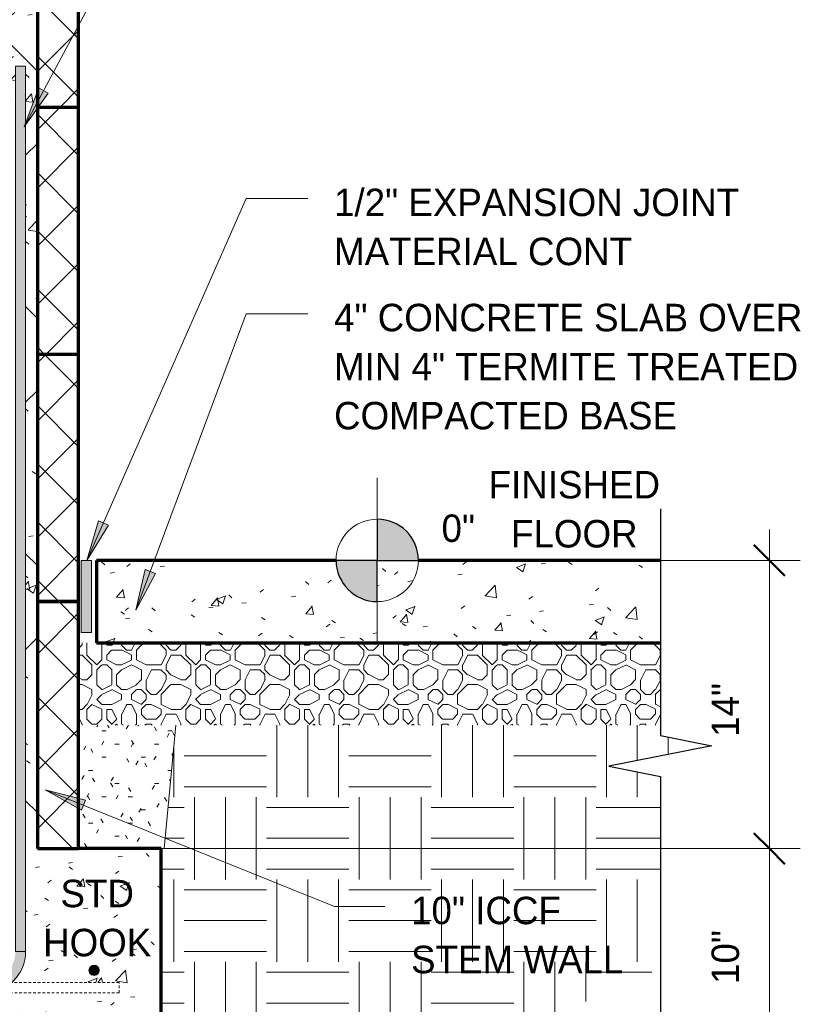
# Model space of a CAD drawing. Header units: inches. Extents: x 185 to 1314, y -40 to 187.
# Tile 18 of 28: x 961 to 999, y -15 to 33. Entities that reach past the tile are written whole.
import ezdxf

# ---------------------------------------------------------------- set-up
doc = ezdxf.new("R2010")
doc.units = ezdxf.units.IN
doc.header["$MEASUREMENT"] = 0
doc.linetypes.add('Hidden 1_8_', pattern=[0.1875, 0.125, -0.0625])
doc.layers.add('A-ANNO-DIMS', color=1, linetype='Continuous')
for name, color, linetype, lineweight in [('A-ANNO-DIMS-16', 1, 'Continuous', 9), ('A-ANNO-TEXT', 2, 'Continuous', 9), ('A-DETL', 5, 'Continuous', 9), ('A-DETL-GENF', 3, 'Continuous', 9), ('A-DETL-HLIN', 3, 'Continuous', 70), ('A-DETL-LLIN', 3, 'Continuous', 9), ('A-DETL-MBND', 5, 'Hidden 1_8_', 9), ('A-DETL-MLIN', 3, 'Continuous', 30)]:
    doc.layers.add(name, color=color, linetype=linetype, lineweight=lineweight)
doc.dimstyles.new('Linear_-_3_32__SBT_INCH_INCREM', dxfattribs={"dimscale": 12, "dimtxt": 0.125, "dimasz": 0.18, "dimexe": 0.125, "dimexo": 0.005208, "dimgap": 0.083333, "dimtad": 1, "dimtoh": 1, "dimdec": 0, "dimzin": 1, "dimdsep": 46, "dimlunit": 5, "dimtxsty": 'Standard', "dimtsz": 0.088388, "dimcen": 0.09, "dimdle": 0.125, "dimazin": 0, "dimtfac": 1, "dimtdec": 0, "dimtmove": 0, "dimatfit": 3, "dimfxl": 0, "dimtvp": 1, "dimtolj": 1, "dimtzin": 0, "dimarcsym": 0})
pattern_1 = [(50, (916.991, 0), (4.5907, -0.40187), [0.48, -5.28]), (355, (916.991, 0), (-0.88784, 4.8137), [0.384, -4.224]), (100.451, (917.374, -0.033), (3.70197, 4.41272), [0.408, -4.487]), (46.184, (916.991, 1.28), (6.83066, -1.05904), [0.72, -7.92]), (96.636, (917.56, 1.192), (5.98166, 6.234), [0.612, -6.731]), (351.184, (916.991, 1.28), (5.9821, 6.2338), [0.576, -6.336]), (21, (917.631, 0.96), (3.8203, -2.5771), [0.48, -5.28]), (326, (917.631, 0.96), (1.5572, 4.64059), [0.384, -4.224]), (71.451, (917.949, 0.745), (5.37715, 2.0647), [0.408, -4.487]), (37.5, (916.991, 0), (0.077972, 2.130786), [0.211, -3.962, 0.211, -4.077, -4.24]), (37.5, (916.991, 0), (0.077972, 2.130786), [-8.461, 0.211, -4.029]), (7.5, (916.991, 0), (1.68391, 2.52439), [0.211, -2.234, 0.211, -3.866, -1.616]), (7.5, (916.991, 0), (1.68391, 2.52439), [-6.522, 0.211, -1.405]), (327.5, (915.564, 0), (3.416527, -0.144297), [0.211, -1.389, 0.211, -4.781, -6.624]), (327.5, (915.564, 0), (3.416527, -0.144297), [-6.592, 0.211, -6.413]), (317.5, (914.924, 0), (3.73246, 0.64071), [0.211, -1.869, 0.211, -3.104, -4.704]), (317.5, (914.924, 0), (3.73246, 0.64071), [-5.395, 0.211, -4.493])]
pattern_2 = [(45, (916.991, 0), (-1.414214, 1.414214), []), (135, (916.991, 0), (-1.414214, -1.414214), [])]

# ---------------------------------------------------------------- blocks, each defined once
blk = doc.blocks.new('Reinf Bar Secti_OF_SHINGLE3')
at = {"layer": 'A-DETL-GENF'}
h = blk.add_hatch(color=256, dxfattribs=at)
edge = h.paths.add_edge_path(flags=0)
edge.add_arc((0, 0), 0.25, 180, 360)
edge.add_arc((0, 0), 0.25, 360, 540)
for start, end in [(360, 180), (180, 360)]:
    blk.add_arc((0, 0), 0.25, start, end, dxfattribs=at)
blk = doc.blocks.new('Break Line1 - B_OF_SHINGLE2')
at = {"layer": 'A-DETL-GENF', "lineweight": 30}
for p, q in [((-1, 0), (-0.5, 2.5)), ((-0.5, 2.5), (0.5, -2.5)), ((-12, 0), (-1, 0)), ((0.5, -2.5), (1, 0)), ((1, 0), (12.831, 0))]:
    blk.add_line(p, q, dxfattribs=at)
blk = doc.blocks.new('Reinf Bar Eleva_OF_SHINGLE1')
at = {"layer": 'A-DETL-GENF'}
blk.add_hatch(color=256, dxfattribs=at).paths.add_polyline_path([(43, 0), (0, 0), (0, -0.5), (43, -0.5)], flags=0)
for p, q in [((43, 0), (0, 0)), ((0, 0), (0, -0.5)), ((43, -0.5), (43, 0)), ((0, -0.5), (43, -0.5))]:
    blk.add_line(p, q, dxfattribs=at)
blk = doc.blocks.new('DIMBLOCK55-TYPI_OF_SHINGLE0')
at = {"layer": 'A-ANNO-DIMS-16'}
for p, q in [((997.413, 8.5), (997.413, -8.5)), ((964.869, 7), (998.913, 7)), ((997.413, 7), (964.869, 7)), ((964.869, -7), (998.913, -7)), ((997.413, -7), (964.869, -7))]:
    blk.add_line(p, q, dxfattribs=at)
at = {"layer": 'A-ANNO-DIMS-16', "lineweight": 50}
for p, q in [((997.413, 7), (996.663, 7.75)), ((997.413, 7), (998.163, 6.25)), ((997.413, -7), (996.663, -6.25)), ((997.413, -7), (998.163, -7.75))]:
    blk.add_line(p, q, dxfattribs=at)
at = {"layer": 'A-ANNO-DIMS-16', "color": 0, "insert": (994.603, -1.572), "char_height": 1.33411, "width": 3.77143, "attachment_point": 1, "rotation": 90, "line_spacing_factor": 1.070803}
blk.add_mtext('\\fStylus BT|b0|i0|c0|p34|;14"', dxfattribs=at)
blk = doc.blocks.new('DIMBLOCK56-TYPI_OF_SHINGLE0')
at = {"layer": 'A-ANNO-DIMS-16', "lineweight": 50}
for p, q in [((997.413, -7), (996.663, -6.25)), ((997.413, -7), (998.163, -7.75)), ((997.413, -17), (996.663, -16.25)), ((997.413, -17), (998.163, -17.75))]:
    blk.add_line(p, q, dxfattribs=at)
at = {"layer": 'A-ANNO-DIMS-16'}
for p, q in [((964.869, -7), (998.913, -7)), ((997.413, -7), (964.869, -7)), ((997.413, -7), (997.413, -18.5)), ((968.869, -17), (998.913, -17)), ((997.413, -17), (968.869, -17))]:
    blk.add_line(p, q, dxfattribs=at)
at = {"layer": 'A-ANNO-DIMS-16', "color": 0, "insert": (994.603, -13.572), "char_height": 1.33411, "width": 3.77143, "attachment_point": 1, "rotation": 90, "line_spacing_factor": 1.070803}
blk.add_mtext('\\fStylus BT|b0|i0|c0|p34|;10"', dxfattribs=at)

msp = doc.modelspace()

# ---------------------------------------------------------------- hatches: boundary and pattern name
at = {"layer": 'A-ANNO-TEXT'}
for points in [[(962.39681268, 29.69595468), (961.93299522, 29.94533681), (961.21778129, 28.05912406)], [(965.32066062, 8.71325616), (964.83865456, 8.92536046), (964.2741115, 6.98870854)], [(967.59696164, 6.36905291), (967.10345231, 6.55280989), (966.65232054, 4.58664366)], [(964.00634233, -5.1307517), (964.20371552, -4.64252849), (962.25081719, -4.13704098)]]:
    msp.add_hatch(color=7, dxfattribs=at).paths.add_polyline_path(points, flags=0)
at = {"layer": 'A-DETL-GENF'}
h = msp.add_hatch(dxfattribs=at)
h.set_pattern_fill('FP6_17', style=0, pattern_type=2)
h.set_pattern_definition(pattern_1)
h.paths.add_polyline_path([(961.86949599, 28.99975197), (961.86949599, 40.99975197), (960.24449599, 40.99975197), (960.24449599, 28.99975197), (960.79568862, 28.99975197), (960.79568862, 30.99975197), (961.29568862, 30.99975197), (961.29568862, 28.99975197)], flags=0)
h = msp.add_hatch(dxfattribs=at)
h.set_pattern_fill('FP6_18', style=0, pattern_type=2)
h.set_pattern_definition(pattern_2)
h.paths.add_polyline_path([(963.86949599, 40.99975197), (961.86949599, 40.99975197), (961.86949599, 28.99975197), (963.86949599, 28.99975197)], flags=0)
h = msp.add_hatch(dxfattribs=at)
h.set_pattern_fill('FP6_17', style=0, pattern_type=2)
h.set_pattern_definition(pattern_1)
h.paths.add_polyline_path([(961.86949599, 16.99975197), (961.86949599, 28.99975197), (961.29568862, 28.99975197), (961.29568862, 16.99975197)], flags=0)
h = msp.add_hatch(dxfattribs=at)
h.set_pattern_fill('FP6_18', style=0, pattern_type=2)
h.set_pattern_definition(pattern_2)
h.paths.add_polyline_path([(963.86949599, 28.99975197), (961.86949599, 28.99975197), (961.86949599, 16.99975197), (963.86949599, 16.99975197)], flags=0)
h = msp.add_hatch(dxfattribs=at)
h.set_pattern_fill('FP6_17', style=0, pattern_type=2)
h.set_pattern_definition(pattern_1)
h.paths.add_polyline_path([(961.86949599, 4.99975197), (961.86949599, 16.99975197), (961.29568862, 16.99975197), (961.29568862, 4.99975197)], flags=0)
h = msp.add_hatch(dxfattribs=at)
h.set_pattern_fill('FP6_18', style=0, pattern_type=2)
h.set_pattern_definition(pattern_2)
h.paths.add_polyline_path([(963.86949599, 16.99975197), (961.86949599, 16.99975197), (961.86949599, 4.99975197), (963.86949599, 4.99975197)], flags=0)
h = msp.add_hatch(color=7, dxfattribs=at)
edge = h.paths.add_edge_path(flags=0)
edge.add_arc((978.36949599, 6.99975197), 2, 0, 90)
edge.add_line((978.36949599, 8.99975197), (978.36949599, 6.99975197))
edge.add_line((978.36949599, 6.99975197), (980.36949599, 6.99975197))
msp.add_hatch(color=7, dxfattribs=at).paths.add_polyline_path([(964.49449599, 6.99975197), (963.99449599, 6.99975197), (963.99449599, 3.49975197), (964.49449599, 3.49975197)], flags=0)
h = msp.add_hatch(dxfattribs=at)
h.set_pattern_fill('FP6_17', style=0, pattern_type=2)
h.set_pattern_definition(pattern_1)
edge = h.paths.add_edge_path(flags=0)
edge.add_line((964.74449599, 6.99975197), (964.74449599, 2.99975197))
edge.add_line((964.74449599, 2.99975197), (992.11949599, 2.99975197))
edge.add_line((992.11949599, 2.99975197), (992.11949599, 6.99975197))
edge.add_line((992.11949599, 6.99975197), (978.36949599, 6.99975197))
edge.add_line((978.36949599, 6.99975197), (978.36949599, 4.99975197))
edge.add_arc((978.36949599, 6.99975197), 2, 180, 270, ccw=False)
edge.add_line((976.36949599, 6.99975197), (964.74449599, 6.99975197))
h = msp.add_hatch(color=7, dxfattribs=at)
edge = h.paths.add_edge_path(flags=0)
edge.add_line((978.36949599, 4.99975197), (978.36949599, 6.99975197))
edge.add_line((978.36949599, 6.99975197), (976.36949599, 6.99975197))
edge.add_arc((978.36949599, 6.99975197), 2, 180, 270)
h = msp.add_hatch(dxfattribs=at)
h.set_pattern_fill('FP6_17', style=0, pattern_type=2)
h.set_pattern_definition(pattern_1)
h.paths.add_polyline_path([(961.86949599, -7.00024803), (961.86949599, 4.99975197), (961.29568862, 4.99975197), (961.29568862, -7.00024803)], flags=0)
h = msp.add_hatch(dxfattribs=at)
h.set_pattern_fill('FP6_18', style=0, pattern_type=2)
h.set_pattern_definition(pattern_2)
h.paths.add_polyline_path([(963.86949599, 4.99975197), (961.86949599, 4.99975197), (961.86949599, -7.00024803), (963.86949599, -7.00024803)], flags=0)
h = msp.add_hatch(dxfattribs=at)
h.set_pattern_fill('FP6_21', style=0, pattern_type=2)
h.set_pattern_definition([(0, (916.991, 0), (4.8, 4.8), [0.48, -0.72, 0.24, -0.72, -2.64]), (0, (916.991, 0), (4.8, 4.8), [-2.16, 0.24, -2.4]), (0, (919.391, 0.48), (4.8, 4.8), [0.24, -4.56]), (0, (917.951, 0.72), (4.8, 4.8), [0.24, -0.48, 0.24, -3.84]), (0, (920.351, 0.96), (4.8, 4.8), [0.48, -4.32]), (0, (920.831, 1.2), (4.8, 4.8), [0.24, -4.56]), (0, (919.391, 1.68), (4.8, 4.8), [0.48, -4.32]), (0, (916.991, 1.92), (4.8, 4.8), [0.24, -0.48, 0.24, -1.2, -2.64]), (0, (916.991, 1.92), (4.8, 4.8), [-2.16, 0.72, -1.92]), (0, (920.351, 2.4), (4.8, 4.8), [0.48, -4.32]), (0, (917.471, 2.64), (4.8, 4.8), [0.48, -0.24, 0.24, -1.92, -1.92]), (0, (917.471, 2.64), (4.8, 4.8), [-2.88, 0.24, -1.68]), (0, (917.231, 2.88), (4.8, 4.8), [0.24, -4.56]), (0, (918.911, 3.12), (4.8, 4.8), [0.24, -0.24, 0.24, -4.08]), (0, (918.191, 3.36), (4.8, 4.8), [0.24, -4.56]), (0, (921.311, 3.6), (4.8, 4.8), [0.24, -4.56]), (0, (919.151, 3.84), (4.8, 4.8), [0.24, -1.92, 0.24, -2.4]), (0, (919.151, 4.08), (4.8, 4.8), [0.48, -4.32]), (0, (920.111, 4.32), (4.8, 4.8), [0.48, -4.32]), (0, (917.231, 4.56), (4.8, 4.8), [0.24, -2.88, 0.48, -1.2]), (90, (916.991, 2.16), (-4.8, 4.8), [0.96, -0.96, 0.48, -2.4]), (90, (917.231, 2.16), (-4.8, 4.8), [0.24, -1.68, 0.48, -2.4]), (90, (917.471, 0.96), (-4.8, 4.8), [0.72, -4.08]), (90, (917.711, 0.96), (-4.8, 4.8), [0.48, -4.32]), (90, (917.951, 0.24), (-4.8, 4.8), [0.24, -2.88, 0.24, -0.24, -1.2]), (90, (917.951, 0.24), (-4.8, 4.8), [-3.6, 0.48, -0.72]), (90, (918.431, 0.24), (-4.8, 4.8), [0.24, -1.68, 0.24, -2.64]), (90, (918.671, 2.16), (-4.8, 4.8), [0.48, -0.72, 0.24, -0.24, -3.12]), (90, (918.671, 2.16), (-4.8, 4.8), [-1.68, 0.48, -2.64]), (90, (918.911, 1.2), (-4.8, 4.8), [0.48, -2.64, 0.24, -1.44]), (90, (919.151, 0.24), (-4.8, 4.8), [0.24, -0.24, 0.48, -3.84]), (90, (919.631, 3.36), (-4.8, 4.8), [0.24, -4.56]), (90, (919.871, 3.36), (-4.8, 4.8), [0.48, -0.48, 0.24, -0.24, -3.36]), (90, (919.871, 3.36), (-4.8, 4.8), [-1.44, 0.48, -2.88]), (90, (920.111, 1.2), (-4.8, 4.8), [0.24, -0.24, 0.24, -0.48, -3.6]), (90, (920.111, 1.2), (-4.8, 4.8), [-1.2, 0.24, -3.36]), (90, (920.831, 2.88), (-4.8, 4.8), [0.96, -3.84]), (90, (921.071, 2.4), (-4.8, 4.8), [0.96, -0.72, 0.48, -2.64]), (90, (921.311, 0.48), (-4.8, 4.8), [0.24, -0.72, 0.48, -3.36]), (90, (921.551, 0.96), (-4.8, 4.8), [0.72, -4.08]), (45, (918.911, 0), (4e-16, 4.79984), [0.339, -6.449]), (45, (921.551, 0.24), (4e-16, 4.79984), [0.339, -5.77, 0.339, -0.339]), (45, (918.431, 0.48), (4e-16, 4.79984), [0.339, -2.715, 0.339, -3.394]), (45, (919.631, 0.48), (4e-16, 4.79984), [0.339, -5.431, 0.339, -0.679]), (45, (919.871, 0.48), (4e-16, 4.79984), [0.679, -2.715, 0.679, -2.715]), (45, (918.671, 0.96), (4e-16, 4.79984), [0.339, -3.055, 0.339, -0.339, -2.715]), (45, (918.671, 0.96), (4e-16, 4.79984), [-4.073, 0.339, -2.376]), (45, (921.071, 1.2), (4e-16, 4.79984), [0.339, -0.339, 0.339, -5.77]), (45, (917.711, 1.44), (4e-16, 4.79984), [0.339, -4.073, 0.339, -2.037]), (45, (921.551, 1.92), (4e-16, 4.79984), [0.339, -0.339, 0.339, -1.358, -4.413]), (45, (921.551, 1.92), (4e-16, 4.79984), [-2.376, 0.339, -4.073]), (45, (918.671, 2.64), (4e-16, 4.79984), [0.339, -6.449]), (45, (917.471, 2.88), (4e-16, 4.79984), [0.679, -6.109]), (45, (916.991, 3.36), (4e-16, 4.79984), [0.339, -0.339, 0.339, -5.77]), (45, (919.631, 4.08), (4e-16, 4.79984), [0.339, -6.449]), (45, (921.071, 4.56), (4e-16, 4.79984), [0.339, -6.449]), (135, (919.151, 0.48), (4e-16, 4.79984), [0.339, -6.449]), (135, (919.391, 0.48), (4e-16, 4.79984), [0.339, -6.449]), (135, (917.951, 0.72), (4e-16, 4.79984), [0.339, -1.358, 0.679, -4.412]), (135, (916.991, 0.72), (4e-16, 4.79984), [0.339, -6.449]), (135, (920.111, 1.44), (4e-16, 4.79984), [0.339, -2.715, 0.339, -3.394]), (135, (920.351, 1.44), (4e-16, 4.79984), [0.339, -2.037, 0.339, -2.036, -2.037]), (135, (920.351, 1.44), (4e-16, 4.79984), [-4.752, 0.339, -1.697]), (135, (917.471, 1.68), (4e-16, 4.79984), [0.339, -6.449]), (135, (921.311, 1.92), (4e-16, 4.79984), [0.679, -1.697, 0.339, -0.339, -3.734]), (135, (921.311, 1.92), (4e-16, 4.79984), [-3.054, 0.339, -3.394]), (135, (918.191, 2.64), (4e-16, 4.79984), [0.339, -6.449]), (135, (920.111, 2.64), (4e-16, 4.79984), [0.679, -6.109]), (135, (920.351, 2.64), (4e-16, 4.79984), [0.339, -6.449]), (135, (918.911, 3.12), (4e-16, 4.79984), [0.339, -6.449]), (135, (917.471, 3.84), (4e-16, 4.79984), [0.339, -6.449]), (135, (921.311, 3.84), (4e-16, 4.79984), [0.339, -6.449]), (26.565, (917.471, 0), (4.799944, -0.00045), [0.537, -10.196]), (26.565, (916.991, 0.48), (4.799944, -0.00045), [0.537, -10.196]), (26.565, (916.991, 0.72), (4.799944, -0.00045), [0.537, -10.196]), (26.565, (918.191, 0.72), (4.799944, -0.00045), [0.537, -10.196]), (26.565, (917.951, 1.68), (4.799944, -0.00045), [0.537, -10.196]), (26.565, (917.951, 1.92), (4.799944, -0.00045), [0.537, -10.196]), (26.565, (918.911, 2.88), (4.799944, -0.00045), [0.537, -10.196]), (26.565, (919.151, 3.12), (4.799944, -0.00045), [0.537, -10.196]), (26.565, (917.231, 3.6), (4.799944, -0.00045), [0.537, -10.196]), (26.565, (918.671, 3.6), (4.799944, -0.00045), [0.537, -10.196]), (63.435, (921.071, 0), (-0.00045, 4.799944), [0.537, -10.196]), (63.435, (919.871, 0.72), (-0.00045, 4.799944), [0.537, -10.196]), (63.435, (919.151, 1.2), (-0.00045, 4.799944), [0.537, -10.196]), (63.435, (919.871, 1.92), (-0.00045, 4.799944), [0.537, -10.196]), (63.435, (920.111, 1.92), (-0.00045, 4.799944), [0.537, -10.196]), (63.435, (918.431, 2.64), (-0.00045, 4.799944), [0.537, -10.196]), (63.435, (917.951, 2.88), (-0.00045, 4.799944), [0.537, -10.196]), (63.435, (919.871, 3.84), (-0.00045, 4.799944), [0.537, -10.196]), (63.435, (917.951, 4.32), (-0.00045, 4.799944), [0.537, -10.196]), (116.565, (917.231, 2.88), (0.00045, 4.799944), [0.537, -10.196]), (116.565, (920.111, 2.88), (0.00045, 4.799944), [0.537, -10.196]), (116.565, (916.991, 3.12), (0.00045, 4.799944), [0.537, -10.196]), (116.565, (920.831, 3.84), (0.00045, 4.799944), [0.537, -10.196]), (116.565, (917.711, 4.08), (0.00045, 4.799944), [0.537, -10.196]), (116.565, (918.671, 4.32), (0.00045, 4.799944), [0.537, -10.196]), (153.435, (918.911, 0), (-4.799944, -0.00045), [0.537, -10.196]), (153.435, (917.951, 0.48), (-4.799944, -0.00045), [0.537, -10.196]), (153.435, (921.311, 0.72), (-4.799944, -0.00045), [0.537, -10.196]), (153.435, (920.831, 1.2), (-4.799944, -0.00045), [0.537, -10.196]), (153.435, (918.911, 1.68), (-4.799944, -0.00045), [0.537, -10.196]), (153.435, (917.711, 1.92), (-4.799944, -0.00045), [0.537, -10.196]), (153.435, (919.151, 1.92), (-4.799944, -0.00045), [0.537, -10.196]), (153.435, (918.431, 2.4), (-4.799944, -0.00045), [0.537, -10.196]), (153.435, (918.431, 3.6), (-4.799944, -0.00045), [0.537, -10.196]), (153.435, (916.991, 4.56), (-4.799944, -0.00045), [0.537, -10.196]), (153.435, (919.871, 4.56), (-4.799944, -0.00045), [0.537, -10.196]), (153.435, (920.351, 4.56), (-4.799944, -0.00045), [0.537, -10.196])])
h.paths.add_polyline_path([(963.86949599, 2.99975197), (963.86949599, -1.00024803), (992.11949599, -1.00024803), (992.11949599, 2.99975197)], flags=0)
h = msp.add_hatch(dxfattribs=at)
h.set_pattern_fill('FP6_20', style=0, pattern_type=2)
h.set_pattern_definition([(0, (916.991, 0), (4, 4), [4, -4]), (0, (916.991, 1.5), (4, 4), [4, -4]), (0, (916.991, 3), (4, 4), [4, -4]), (90, (917.491, 3.5), (-4, 4), [4, -4]), (90, (918.991, 3.5), (-4, 4), [4, -4]), (90, (920.491, 3.5), (-4, 4), [4, -4])])
h.paths.add_polyline_path([(938.86949599, -12.42910993), (949.92642447, -23.48603842), (968.15044218, -23.48603842), (992.11949599, -12.8143281), (992.11949599, -3.50024803), (989.61949599, -3.00024803), (994.61949599, -2.00024803), (992.11949599, -1.50024803), (992.11949599, -1.00024803), (968.58588453, -1.00024803), (968.01510585, -7.00024803), (967.86949599, -7.00024803), (967.86949599, -17.00024803), (949.86949599, -17.00024803), (949.86949599, -7.00024803), (949.92900719, -7.00024803), (949.21553384, 0.49975197), (938.86949599, 0.49975197), (938.86949599, -7.25024803), (941.36949599, -7.75024803), (938.86949599, -8.25024803)], flags=0)
h = msp.add_hatch(dxfattribs=at)
h.set_pattern_fill('FP6_19', style=0, pattern_type=2)
h.set_pattern_definition([(0, (916.991, 0), (2.56, 0.64), [0.211, -1.709, 0.211, -1.709, -10.24]), (0, (916.991, 0), (2.56, 0.64), [-3.84, 0.211, -3.629, 0.211, -1.709, -4.48]), (0, (916.991, 0), (2.56, 0.64), [-9.6, 0.211, -1.069, 0.211, -2.989]), (120, (917.951, 0.32), (-1.834256, 1.897025), [0.211, -1.709, 0.211, -1.709, -10.24]), (120, (917.951, 0.32), (-1.834256, 1.897025), [-3.84, 0.211, -3.629, 0.211, -1.709, -4.48]), (120, (917.951, 0.32), (-1.834256, 1.897025), [-9.6, 0.211, -1.069, 0.211, -2.989]), (240, (918.271, 1.6), (-0.725744, -2.537025), [0.211, -1.709, 0.211, -1.709, -10.24]), (240, (918.271, 1.6), (-0.725744, -2.537025), [-3.84, 0.211, -3.629, 0.211, -1.709, -4.48]), (240, (918.271, 1.6), (-0.725744, -2.537025), [-9.6, 0.211, -1.069, 0.211, -2.989])])
h.paths.add_polyline_path([(963.86949599, -7.00024803), (967.86949599, -7.00024803), (968.01510585, -7.00024803), (968.58588453, -1.00024803), (963.86949599, -1.00024803)], flags=0)
h = msp.add_hatch(dxfattribs=at)
h.set_pattern_fill('FP6_17', style=0, pattern_type=2)
h.set_pattern_definition(pattern_1)
edge = h.paths.add_edge_path(flags=0)
edge.add_line((949.86949599, -7.00024803), (949.86949599, -17.00024803))
edge.add_line((949.86949599, -17.00024803), (967.86949599, -17.00024803))
edge.add_line((967.86949599, -17.00024803), (967.86949599, -7.00024803))
edge.add_line((967.86949599, -7.00024803), (961.29568862, -7.00024803))
edge.add_line((961.29568862, -7.00024803), (961.29568862, -12.00024803))
edge.add_spline(control_points=[(961.29568862, -12.00024803), (961.2911054, -12.1422076), (961.25454519, -12.42533172), (961.11428915, -12.82854845), (960.8968664, -13.19465941), (960.70515034, -13.40424207), (960.60034944, -13.49852436)], knot_values=[0, 0, 0, 0, 0.4261006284, 0.8496594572, 1.2721504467, 1.6950587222, 1.6950587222, 1.6950587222, 1.6950587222], degree=3, periodic=0)
edge.add_line((960.60034944, -13.49852436), (965.83689399, -13.49852436))
edge.add_line((965.83689399, -13.49852436), (965.83689399, -13.99852436))
edge.add_line((965.83689399, -13.99852436), (960.53881829, -13.99852436))
edge.add_spline(control_points=[(960.53881829, -13.99852436), (960.43381811, -13.989464), (960.22531958, -13.96213353), (960.02017684, -13.9158662), (959.9193341, -13.88818998)], knot_values=[0, 0, 0, 0, 0.3161710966, 0.6298860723, 0.6298860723, 0.6298860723, 0.6298860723], degree=3, periodic=0)
edge.add_spline(control_points=[(959.9193341, -13.88818998), (959.81792938, -13.91636537), (959.6114452, -13.96315248), (959.40144702, -13.98996714), (959.29568862, -13.99852436)], knot_values=[0, 0, 0, 0, 0.3157387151, 0.6340507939, 0.6340507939, 0.6340507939, 0.6340507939], degree=3, periodic=0)
edge.add_line((959.29568862, -13.99852436), (952.86949599, -13.99852436))
edge.add_line((952.86949599, -13.99852436), (952.86949599, -13.49852436))
edge.add_line((952.86949599, -13.49852436), (959.23640379, -13.49852436))
edge.add_spline(control_points=[(959.23640379, -13.49852436), (959.13126057, -13.4042882), (958.93888745, -13.19466288), (958.72070595, -12.82816595), (958.57999375, -12.42433274), (958.54337306, -12.14072093), (958.53881829, -11.99852436)], knot_values=[0, 0, 0, 0, 0.4235799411, 0.8467789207, 1.2710577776, 1.6978662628, 1.6978662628, 1.6978662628, 1.6978662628], degree=3, periodic=0)
edge.add_line((958.53881829, -11.99852436), (958.53881829, -7.00024803))
edge.add_line((958.53881829, -7.00024803), (949.86949599, -7.00024803))
edge = h.paths.add_edge_path(flags=0)
edge.add_arc((955.11949599, -12.90886672), 0.25, 0, 180)
edge.add_arc((955.11949599, -12.90886672), 0.25, 180, 360)
edge = h.paths.add_edge_path(flags=0)
edge.add_arc((964.61949599, -12.90886672), 0.25, 180, 360)
edge.add_arc((964.61949599, -12.90886672), 0.25, 0, 180)
h = msp.add_hatch(color=7, dxfattribs=at)
edge = h.paths.add_edge_path(flags=0)
edge.add_line((961.29568862, -12.00024803), (960.79568862, -12.00024803))
edge.add_arc((959.29568862, -12.00024803), 1.5, 270, 360, ccw=False)
edge.add_line((959.29568862, -13.50024803), (959.29568862, -14.00024803))
edge.add_arc((959.29568862, -12.00024803), 2, 270, 360)

# ---------------------------------------------------------------- linework, layer by layer
at = {"layer": 'A-ANNO-TEXT', "color": 7}
for p, q in [((961.21778129, 28.05912406), (972.01158028, 48.13414897)), ((961.93299522, 29.94533681), (961.21778129, 28.05912406)), ((961.21778129, 28.05912406), (962.39681268, 29.69595468)), ((962.39681268, 29.69595468), (961.93299522, 29.94533681)), ((964.2741115, 6.98870854), (972.01158028, 24.57207069)), ((972.01158028, 24.57207069), (974.99155697, 24.57207069)), ((966.65232054, 4.58664366), (972.01158028, 18.97980904)), ((972.01158028, 18.97980904), (974.99155697, 18.97980904)), ((964.83865456, 8.92536046), (964.2741115, 6.98870854)), ((964.2741115, 6.98870854), (965.32066062, 8.71325616)), ((965.32066062, 8.71325616), (964.83865456, 8.92536046)), ((967.10345231, 6.55280989), (966.65232054, 4.58664366)), ((966.65232054, 4.58664366), (967.59696164, 6.36905291)), ((967.59696164, 6.36905291), (967.10345231, 6.55280989)), ((964.20371552, -4.64252849), (962.25081719, -4.13704098)), ((962.25081719, -4.13704098), (964.00634233, -5.1307517)), ((962.25081719, -4.13704098), (976.29396877, -9.81424268)), ((964.00634233, -5.1307517), (964.20371552, -4.64252849)), ((976.29396877, -9.81424268), (978.73213152, -9.81424268))]:
    msp.add_line(p, q, dxfattribs=at)
at = {"layer": 'A-DETL', "lineweight": 70}
for p, q in [((961.86949599, 40.99975197), (961.86949599, 28.99975197)), ((963.86949599, 28.99975197), (963.86949599, 40.99975197)), ((963.86949599, 28.99975197), (961.86949599, 28.99975197)), ((961.86949599, 28.99975197), (961.86949599, 16.99975197)), ((963.86949599, 16.99975197), (963.86949599, 28.99975197)), ((963.86949599, 16.99975197), (961.86949599, 16.99975197)), ((961.86949599, 16.99975197), (961.86949599, 4.99975197)), ((963.86949599, 16.99975197), (961.86949599, 16.99975197)), ((961.86949599, 16.99975197), (961.86949599, 4.99975197)), ((963.86949599, 4.99975197), (963.86949599, 16.99975197)), ((963.86949599, 4.99975197), (963.86949599, 16.99975197)), ((961.86949599, 4.99975197), (963.86949599, 4.99975197)), ((963.86949599, 4.99975197), (961.86949599, 4.99975197)), ((961.86949599, 4.99975197), (961.86949599, -7.00024803)), ((963.86949599, 4.99975197), (961.86949599, 4.99975197)), ((961.86949599, 4.99975197), (961.86949599, -7.00024803)), ((963.86949599, -7.00024803), (963.86949599, 4.99975197)), ((963.86949599, -7.00024803), (963.86949599, 4.99975197)), ((961.86949599, -7.00024803), (963.86949599, -7.00024803)), ((961.86949599, -7.00024803), (963.86949599, -7.00024803))]:
    msp.add_line(p, q, dxfattribs=at)
at = {"layer": 'A-DETL'}
for p, q in [((968.01510585, -7.00024803), (968.58588453, -1.00024803)), ((967.86949599, -7.00024803), (968.01510585, -7.00024803))]:
    msp.add_line(p, q, dxfattribs=at)
at = {"layer": 'A-DETL-HLIN'}
for p, q in [((964.74449599, 6.99975197), (964.74449599, 2.99975197)), ((976.36949599, 6.99975197), (964.74449599, 6.99975197)), ((992.11949599, 6.99975197), (980.36949599, 6.99975197)), ((964.74449599, 2.99975197), (992.11949599, 2.99975197)), ((967.86949599, -7.00024803), (963.86949599, -7.00024803)), ((967.86949599, -17.00024803), (967.86949599, -7.00024803))]:
    msp.add_line(p, q, dxfattribs=at)
at = {"layer": 'A-DETL-LLIN'}
for p, q in [((978.36949599, 2.99975197), (978.36949599, 10.99975197)), ((964.49449599, 6.99975197), (963.99449599, 6.99975197)), ((963.99449599, 6.99975197), (963.99449599, 3.49975197)), ((964.49449599, 3.49975197), (964.49449599, 6.99975197)), ((984.36949599, 6.99975197), (974.36949599, 6.99975197)), ((988.86949599, 6.99975197), (980.36949599, 6.99975197)), ((963.99449599, 3.49975197), (964.49449599, 3.49975197))]:
    msp.add_line(p, q, dxfattribs=at)
msp.add_circle((978.36949599, 6.99975197), 2, dxfattribs=at)
msp.add_arc((959.29568862, -12.00024803), 2, 270, 360, dxfattribs=at)
at = {"layer": 'A-DETL-MBND'}
for p, q in [((965.83689399, -13.49852436), (960.60034944, -13.49852436)), ((965.83689399, -13.99852436), (965.83689399, -13.49852436)), ((960.53881829, -13.99852436), (965.83689399, -13.99852436))]:
    msp.add_line(p, q, dxfattribs=at)
at = {"layer": 'A-DETL-MLIN'}
for p, q in [((961.86949599, 30.74975197), (960.61949599, 31.99975197)), ((961.86949599, 30.74975197), (961.86949599, 28.99975197)), ((961.86949599, 27.24975197), (961.86949599, 28.99975197)), ((961.86949599, 27.24975197), (961.29568862, 26.67594461)), ((961.86949599, 18.74975197), (961.29568862, 19.32355934)), ((961.86949599, 18.74975197), (961.86949599, 16.99975197)), ((961.86949599, 15.24975197), (961.86949599, 16.99975197)), ((961.86949599, 15.24975197), (961.29568862, 14.67594461)), ((978.36949599, 8.99975197), (978.36949599, 6.99975197)), ((961.86949599, 6.74975197), (961.29568862, 7.32355934)), ((961.86949599, 6.74975197), (961.86949599, 4.99975197)), ((978.36949599, 6.99975197), (976.36949599, 6.99975197)), ((978.36949599, 6.99975197), (980.36949599, 6.99975197)), ((978.36949599, 4.99975197), (978.36949599, 6.99975197)), ((961.86949599, 3.24975197), (961.86949599, 4.99975197)), ((961.86949599, 3.24975197), (961.29568862, 2.67594461)), ((961.86949599, -5.25024803), (961.29568862, -4.67644066)), ((961.86949599, -5.25024803), (961.86949599, -7.00024803))]:
    msp.add_line(p, q, dxfattribs=at)
for start, end in [(0, 90), (180, 270)]:
    msp.add_arc((978.36949599, 6.99975197), 2, start, end, dxfattribs=at)

# ---------------------------------------------------------------- block references
at = {"layer": 'A-DETL-GENF'}
for name, p, rotation in [('Reinf Bar Eleva_OF_SHINGLE1', (961.29568862, 30.99975197), 269.9999999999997), ('Break Line1 - B_OF_SHINGLE2', (992.11949599, -2.50024803), 269.9999999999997), ('Reinf Bar Secti_OF_SHINGLE3', (964.61949599, -12.90886672), 180)]:
    msp.add_blockref(name, p, dxfattribs=dict(at, rotation=rotation))

# ---------------------------------------------------------------- texts
at = {"layer": 'A-ANNO-TEXT', "color": 7, "char_height": 1.3341121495, "line_spacing_factor": 1.070803}
for s, insert, width, attachment_point in [('\\fStylus BT|b0|i0|c0|p34|;1/2" EXPANSION JOINT\\PMATERIAL CONT', (976.27155697, 25.05142093), 23.904, 1), ('\\fStylus BT|b0|i0|c0|p34|;4" CONCRETE SLAB OVER\\PMIN 4" TERMITE TREATED\\PCOMPACTED BASE', (976.27155697, 19.45915929), 27.378, 1), ('\\fStylus BT|b0|i0|c0|p34|;FINISHED\\PFLOOR', (987.93985755, 11.34141322), 9.774, 2), ('\\fStylus BT|b0|i0|c0|p34|;0"', (981.49162702, 9.22703646), 2.178, 1), ('\\fStylus BT|b0|i0|c0|p34|;STD\\PHOOK', (964.77008082, -8.51071855), 6.426, 2), ('\\fStylus BT|b0|i0|c0|p34|;10" ICCF\\PSTEM WALL', (980.01213152, -9.33489243), 12.06, 1)]:
    msp.add_mtext(s, dxfattribs=dict(at, insert=insert, width=width, attachment_point=attachment_point))

# ---------------------------------------------------------------- dimensions: what is measured, and where the dimension line sits
at = {"layer": 'A-ANNO-DIMS', "lineweight": 9}
for base, p1, p2, picture, middle in [((997.41339605, -7.00024803), (963.86949599, 6.99975197), (963.86949599, -7.00024803), 'DIMBLOCK55-TYPI_OF_SHINGLE0', (995.66339605, -0.00024803)), ((997.41339605, -17.00024803), (963.86949599, -7.00024803), (967.86949599, -17.00024803), 'DIMBLOCK56-TYPI_OF_SHINGLE0', (995.66339605, -12.00024803))]:
    dim = msp.add_linear_dim(base=base, p1=p1, p2=p2, angle=90, dimstyle='Linear_-_3_32__SBT_INCH_INCREM', dxfattribs=at)
    dim.commit()
    dim.dimension.update_dxf_attribs({"geometry": picture, "text_midpoint": middle})

doc.saveas('drawing.dxf')
